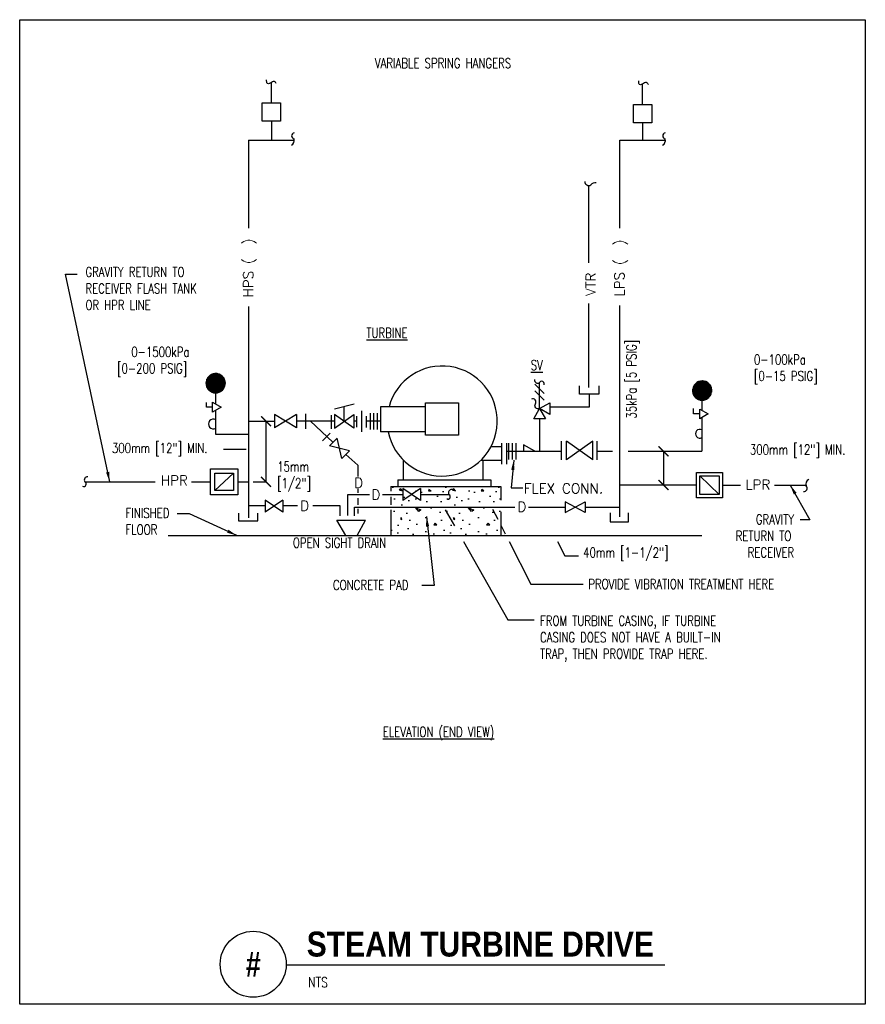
# Model space of a CAD drawing. Header units: inches. Extents: x -0.51 to 7.49, y -1.21 to 8.11.
import ezdxf
from ezdxf.enums import TextEntityAlignment as Align

# ---------------------------------------------------------------- set-up
doc = ezdxf.new("R2010")
doc.units = ezdxf.units.IN
doc.header["$MEASUREMENT"] = 0
doc.layers.add('G-ANNO-NPLT', color=7, linetype='Continuous', plot=False)
for name, color, linetype in [('M-DETL-DIMS', 2, 'Continuous'), ('M-DETL-HEVY', 5, 'Continuous'), ('M-DETL-MEDM', 4, 'Continuous'), ('M-DETL-PATT', 8, 'Continuous'), ('M-DETL-TEXT', 2, 'Continuous'), ('M-DETL-THIN', 2, 'Continuous'), ('P-DETL-MEDM', 4, 'Continuous')]:
    doc.layers.add(name, color=color, linetype=linetype)
doc.styles.add('BOLD', font='bold.shx', dxfattribs={"width": 0.9})
doc.styles.add('Romans', font='romans.shx', dxfattribs={"width": 0.75})
doc.dimstyles.new('VA-Dims', dxfattribs={"dimtxt": 0.09375, "dimasz": 0.09375, "dimexe": 0.09375, "dimexo": 0.03125, "dimgap": 0.02, "dimtad": 1, "dimdec": 5, "dimzin": 0, "dimdsep": 46, "dimlunit": 4, "dimtxsty": 'Romans', "dimblk": 'ARCHTICK', "dimcen": 0.09375, "dimclrd": 256, "dimclre": 256, "dimclrt": 256, "dimadec": 0, "dimazin": 0, "dimtfac": 1, "dimtdec": 5, "dimtofl": 0, "dimtmove": 0, "dimatfit": 3, "dimfxl": 1, "dimfrac": 2, "dimtolj": 1, "dimtzin": 0, "dimlwd": -1, "dimlwe": -1, "dimarcsym": 0})

# ---------------------------------------------------------------- blocks, each defined once
blk = doc.blocks.new('_ArchTick')
at = {"color": 0, "linetype": 'ByBlock', "const_width": 0.15}
blk.add_lwpolyline([(-0.5, -0.5), (0.5, 0.5)], dxfattribs=at)

msp = doc.modelspace()

# ---------------------------------------------------------------- hatches: boundary and pattern name
at = {"layer": 'M-DETL-PATT'}
h = msp.add_hatch(dxfattribs=at)
h.set_pattern_fill('CONC', color=256, scale=0.5, style=0, pattern_type=2)
h.set_pattern_definition([(0, (3.4765, 3.5494), (0, 0.5), [0, -0.5]), (0, (3.4815, 3.3744), (0, 0.5), [0, -0.5]), (0, (3.4965, 3.6444), (0, 0.5), [0, -0.5]), (338.199, (3.23649, 3.4894), (1.5, -0.5), [0.05385, -2.63873]), (216.87, (3.28649, 3.4694), (1.5, 1), [0.025, -2.475]), (130.601, (3.26649, 3.4544), (2.5000002, -2.9999995), [0.046097, -4.563675]), (206.565, (3.1015, 3.3944), (-0.5, -0.5), [0.01118, -1.10685]), (326.31, (3.09149, 3.3894), (1, -0.5), [0.01803, -1.78475]), (108.435, (3.10649, 3.3794), (-0.5, 1), [0.01581, -1.56533]), (225, (3.4215, 3.3444), (-6e-17, -0.5), [0.02121, -0.6859]), (0, (3.4065, 3.3294), (0.5, 0.5), [0.03, -0.47]), (135, (3.4365, 3.3294), (-0.5, 0), [0.02121, -0.6859]), (251.565, (3.36149, 3.6644), (0.5, 1), [0.01581, -1.56533]), (0, (3.3565, 3.6494), (0.5, 0.5), [0.025, -0.475]), (143.13, (3.38149, 3.6494), (-1.5, 1), [0.025, -2.475]), (213.69, (3.09649, 3.6694), (1, 0.5), [0.01803, -1.78475]), (341.565, (3.08149, 3.6594), (-1, 0.5), [0.03162, -1.54952]), (126.87, (3.11149, 3.6494), (1, -1.5), [0.025, -2.475]), (0, (3.2415, 3.6494), (0, 0.5), [0, -0.5]), (0, (3.1065, 3.5194), (0, 0.5), [0, -0.5]), (0, (3.2465, 3.3344), (0, 0.5), [0, -0.5]), (0, (3.3815, 3.4894), (0, 0.5), [0, -0.5]), (0, (3.2365, 3.5744), (0, 0.5), [0, -0.5]), (0, (3.1265, 3.5894), (0, 0.5), [0, -0.5]), (0, (3.1715, 3.5594), (0, 0.5), [0, -0.5]), (0, (3.1515, 3.4394), (0, 0.5), [0, -0.5]), (0, (3.0315, 3.4594), (0, 0.5), [0, -0.5]), (0, (3.0365, 3.5744), (0, 0.5), [0, -0.5]), (0, (3.0215, 3.6844), (0, 0.5), [0, -0.5]), (0, (3.1765, 3.7044), (0, 0.5), [0, -0.5]), (0, (3.2865, 3.7244), (0, 0.5), [0, -0.5]), (0, (3.4615, 3.7044), (0, 0.5), [0, -0.5]), (0, (3.3415, 3.5494), (0, 0.5), [0, -0.5]), (0, (3.2915, 3.6394), (0, 0.5), [0, -0.5]), (0, (3.3315, 3.3994), (0, 0.5), [0, -0.5]), (0, (3.1815, 3.3744), (0, 0.5), [0, -0.5]), (0, (3.3315, 3.2644), (0, 0.5), [0, -0.5]), (0, (3.1665, 3.2944), (0, 0.5), [0, -0.5]), (0, (3.0065, 3.2794), (0, 0.5), [0, -0.5]), (0, (3.0665, 3.2544), (0, 0.5), [0, -0.5]), (0, (3.0715, 3.3244), (0, 0.5), [0, -0.5]), (0, (3.4065, 3.2444), (0, 0.5), [0, -0.5]), (0, (3.4665, 3.4494), (0, 0.5), [0, -0.5]), (0, (3.4415, 3.5994), (0, 0.5), [0, -0.5]), (0, (3.2115, 3.2394), (0, 0.5), [0, -0.5])])
h.paths.add_polyline_path([(3.0015, 3.2294), (3.0015, 3.6919), (4.0432, 3.6919), (4.0432, 3.2294)])

# ---------------------------------------------------------------- linework, layer by layer
at = {"layer": 'G-ANNO-NPLT', "color": 6}
msp.add_lwpolyline([(-0.5095, 8.1071), (7.4904, 8.1071), (7.4904, -1.2054), (-0.5095, -1.2054)], close=True, dxfattribs=at)
at = {"layer": 'M-DETL-DIMS'}
for p, q in [((1.8213, 3.7365), (1.8213, 4.3085)), ((5.581, 4.025), (5.581, 3.7059)), ((1.6991, 3.7365), (1.8213, 3.7365)), ((4.0456, 3.3189), (4.0841, 3.2438))]:
    msp.add_line(p, q, dxfattribs=at)
for points in [[(1.6331, 4.0416), (1.4172, 4.0416)], [(3.9641, 3.4778), (4.0132, 3.3822)], [(4.1215, 3.1708), (4.3273, 2.7692), (4.8226, 2.7692)], [(4.5789, 3.1708), (4.6471, 3.0352), (4.7758, 3.0352)]]:
    msp.add_lwpolyline(points, dxfattribs=at)
for points in [[(1.821, 4.0416, 0, 0.0313, 0), (1.7272, 4.0416, 0, 0, 0), (1.6903, 4.0416, 0, 0, 0)], [(5.5851, 3.8549, 0, 0.0313, 0), (5.6752, 3.8808, 0, 0, 0), (6.2094, 4.0344, 0, 0, 0), (6.3795, 4.0344, 0, 0, 0)], [(2.6574, 3.9216, 0, 0.0313, 0), (2.5507, 3.9048, 0, 0, 0), (2.3514, 3.8699, 0, 0, 0)], [(2.3369, 3.5086, 0, 0.0313, 0), (2.3407, 3.6023, 0, 0, 0), (2.3514, 3.8699, 0, 0, 0), (2.2789, 3.8699, 0, 0, 0)], [(2.6264, 3.6155, 0, 0.0313, 0), (2.5867, 3.6527, 0, 0, 0), (2.3514, 3.8699, 0, 0, 0)], [(3.8357, 3.7301, 0, 0.0313, 0), (3.8778, 3.6463, 0, 0, 0), (3.9399, 3.5252, 0, 0, 0)], [(4.4146, 3.4975, 0, 0.0313, 0), (4.4567, 3.4137, 0, 0, 0), (4.5044, 3.3189, 0, 0, 0)]]:
    msp.add_lwpolyline(points, format="xyseb", dxfattribs=at)
at = {"layer": 'M-DETL-HEVY'}
for p, q in [((3.3305, 4.4458), (2.9044, 4.4458)), ((2.9044, 4.4458), (2.9044, 4.2103)), ((3.3305, 4.2103), (2.9044, 4.2103)), ((4.0487, 4.1009), (4.0487, 3.9034)), ((4.0956, 4.1009), (4.0956, 3.9034)), ((3.9497, 4.0701), (4.0487, 4.0701)), ((3.1173, 3.9445), (3.1173, 3.7544)), ((3.8559, 3.9423), (4.0487, 3.9423)), ((3.8707, 3.9423), (3.8707, 3.7544)), ((3.0683, 3.7544), (3.9487, 3.7544)), ((3.0683, 3.7544), (3.0683, 3.6919)), ((3.9487, 3.7544), (3.9487, 3.6919))]:
    msp.add_line(p, q, dxfattribs=at)
msp.add_lwpolyline([(3.3305, 4.4831), (3.6417, 4.4831), (3.6417, 4.1762), (3.3305, 4.1762)], close=True, dxfattribs=at)
msp.add_arc((3.4877, 4.311), 0.521, 191.13584, 165.00605, dxfattribs=at)
at = {"layer": 'M-DETL-MEDM'}
for p, q in [((4.7854, 4.5646), (4.7854, 4.6442)), ((4.969, 4.5646), (4.7854, 4.5646)), ((4.969, 4.6442), (4.969, 4.5646)), ((1.2564, 4.4417), (1.2564, 4.4869)), ((1.3155, 4.4417), (1.2564, 4.4417)), ((2.1953, 4.3808), (2.1953, 4.2362)), ((2.7227, 4.4065), (2.7227, 4.21)), ((2.808, 4.2312), (2.808, 4.3859)), ((2.8423, 4.2312), (2.8423, 4.3859)), ((2.8767, 4.2312), (2.8767, 4.3859)), ((5.8643, 4.3785), (5.8643, 4.4293)), ((5.9262, 4.3785), (5.8643, 4.3785)), ((2.1101, 4.3716), (1.9018, 4.2455)), ((2.1101, 4.2455), (1.9018, 4.3716)), ((1.9018, 4.3716), (1.9018, 4.2455)), ((2.1101, 4.3716), (2.1101, 4.2455)), ((2.436, 4.3679), (2.436, 4.2381)), ((2.6758, 4.3583), (2.6758, 4.2545)), ((2.7695, 4.3583), (2.7695, 4.2508)), ((2.428, 4.1972), (2.3554, 4.1244)), ((2.4216, 4.0775), (2.4943, 4.1503)), ((2.5379, 3.9563), (2.4943, 4.1503)), ((4.1195, 3.9477), (4.1195, 4.1024)), ((4.1538, 3.9477), (4.1538, 4.1024)), ((4.1882, 3.9477), (4.1882, 4.1024)), ((4.6163, 3.9455), (4.6163, 4.1199)), ((4.9131, 3.9455), (4.6631, 4.1199)), ((4.9131, 4.1199), (4.6631, 3.9455)), ((4.6631, 3.9455), (4.6631, 4.1199)), ((4.9131, 3.9455), (4.9131, 4.1199)), ((4.9548, 3.9455), (4.9548, 4.1199)), ((2.6105, 4.029), (2.4216, 4.0775)), ((2.5379, 3.9563), (2.6105, 4.029)), ((4.2566, 4.0875), (4.2566, 4.025)), ((4.3648, 4.025), (4.2566, 4.0875)), ((1.3374, 3.655), (1.5118, 3.8179)), ((6.1087, 3.6175), (5.925, 3.7943)), ((3.0015, 3.6919), (4.0432, 3.6919)), ((3.0015, 3.6919), (3.0015, 3.6471)), ((3.2818, 3.5585), (3.1152, 3.6726)), ((3.2818, 3.6726), (3.1152, 3.5585)), ((3.1152, 3.6726), (3.1152, 3.5585)), ((3.2818, 3.6726), (3.2818, 3.5585)), ((4.0432, 3.6919), (4.0432, 3.5625)), ((1.9805, 3.4503), (1.8138, 3.5641)), ((1.9805, 3.5641), (1.8138, 3.4503)), ((1.8138, 3.5641), (1.8138, 3.4503)), ((1.9805, 3.5641), (1.9805, 3.4503)), ((3.0015, 3.5956), (3.0015, 3.5198)), ((4.6513, 3.4467), (4.8388, 3.5483)), ((4.8388, 3.4467), (4.6513, 3.5483)), ((4.6513, 3.5483), (4.6513, 3.4467)), ((4.8388, 3.5483), (4.8388, 3.4467)), ((3.0015, 3.4728), (3.0015, 3.2294)), ((4.0432, 3.4526), (4.0432, 3.2294)), ((1.5603, 3.4413), (1.5603, 3.367)), ((1.5603, 3.367), (1.7438, 3.367)), ((1.7438, 3.367), (1.7438, 3.4413)), ((2.5765, 3.2294), (2.4894, 3.3731)), ((2.4894, 3.3731), (2.7622, 3.3731)), ((2.6823, 3.2294), (2.7622, 3.3731)), ((5.0778, 3.4423), (5.0778, 3.3581)), ((5.0778, 3.3581), (5.2511, 3.3581)), ((5.2511, 3.3581), (5.2511, 3.4423)), ((0.8951, 3.2294), (5.9428, 3.2294))]:
    msp.add_line(p, q, dxfattribs=at)
for points in [[(1.7851, 7.3209), (1.9591, 7.3209), (1.9591, 7.1467), (1.7851, 7.1467)], [(5.2962, 7.3051), (5.4702, 7.3051), (5.4702, 7.1309), (5.2962, 7.1309)], [(1.3962, 4.4417), (1.3155, 4.3951), (1.3155, 4.4883), (1.3155, 4.4883)], [(4.4093, 4.4282), (4.5051, 4.4835), (4.5051, 4.3729), (4.5051, 4.3729)], [(4.4093, 4.4282), (4.4646, 4.3323), (4.3539, 4.3323), (4.3539, 4.3323)], [(6.0045, 4.3785), (5.9262, 4.3333), (5.9262, 4.4237), (5.9262, 4.4237)], [(1.2958, 3.8596), (1.5535, 3.8596), (1.5535, 3.6133), (1.2958, 3.6133)], [(5.8938, 3.8255), (6.14, 3.8255), (6.14, 3.5862), (5.8938, 3.5862)], [(1.3374, 3.8179), (1.5118, 3.8179), (1.5118, 3.655), (1.3374, 3.655)], [(5.925, 3.7943), (6.1087, 3.7943), (6.1087, 3.6175), (5.925, 3.6175)]]:
    msp.add_lwpolyline(points, close=True, dxfattribs=at)
for points, format in [([(1.3142, 4.7384, 0, 0.0156, 0), (1.3337, 4.6957, 0, 0, 0), (1.3717, 4.613, 0, 0, 0)], "xyseb"), ([(5.9165, 4.6694, 0, 0.0156, 0), (5.9361, 4.6268, 0, 0, 0), (5.9741, 4.544, 0, 0, 0)], "xyseb"), ([(4.4093, 4.4282, -0.735191), (4.3698, 4.4744), (4.3698, 4.4744, 0.735191), (4.3312, 4.5196)], "xyb")]:
    msp.add_lwpolyline(points, format=format, dxfattribs=at)
for centre, radius, start, end in [((1.3226, 4.2834), 0.0455, 61.10515, 298.89485), ((5.9252, 4.1911), 0.0415, 61.74878, 298.25122)]:
    msp.add_arc(centre, radius, start, end, dxfattribs=at)
at = {"layer": 'M-DETL-TEXT'}
msp.add_line((2.0121, -0.8318), (5.5939, -0.8318), dxfattribs=at)
for points in [[(1.9591, 7.3209, 0, 0.0313, 0), (2.0272, 7.3853, 0, 0, 0), (2.3464, 7.6876, 0, 0, 0), (2.806, 7.6876, 0, 0, 0)], [(5.2962, 7.3051, 0, 0.0313, 0), (5.2221, 7.3625, 0, 0, 0), (4.7702, 7.7125, 0, 0, 0), (4.3624, 7.7125, 0, 0, 0)], [(1.6559, 5.9159, 0, 0.0313, 0), (1.7291, 5.9744, 0, 0, 0), (2.2315, 6.3754, 0, 0, 0), (2.5013, 6.3754, 0, 0, 0)], [(3.4477, 4.8304, 0, 0.0313, 0), (3.4188, 4.9196, 0, 0, 0), (3.3465, 5.1422, 0, 0, 0), (3.2165, 5.1422, 0, 0, 0)], [(1.356, 4.7594, 0, 0.0313, 0), (1.3234, 4.8473, 0, 0, 0), (1.2809, 4.9619, 0, 0, 0), (1.2068, 4.9619, 0, 0, 0)], [(6.0112, 4.6638, 0, 0.0313, 0), (6.074, 4.7335, 0, 0, 0), (6.2113, 4.8858, 0, 0, 0), (6.3704, 4.8858, 0, 0, 0)], [(3.4306, 3.6155, 0, 0.0313, 0), (3.4786, 3.535, 0, 0, 0), (3.4894, 3.5169, 0, 0, 0)]]:
    msp.add_lwpolyline(points, format="xyseb", dxfattribs=at)
for points in [[(3.5162, 3.4719), (3.605, 3.3189)], [(3.6891, 3.1708), (4.1074, 2.4294), (4.3567, 2.4294)]]:
    msp.add_lwpolyline(points, dxfattribs=at)
msp.add_circle((1.6996, -0.8269), 0.3125, dxfattribs=at)
at = {"layer": 'M-DETL-THIN'}
for p, q in [((1.8721, 7.3209), (1.8721, 7.5131)), ((5.3832, 7.3051), (5.3832, 7.4974)), ((1.8721, 7.1467), (1.8721, 6.9671)), ((5.3832, 7.1309), (5.3832, 6.9671)), ((1.6559, 6.9671), (1.6559, 6.1344)), ((1.6559, 6.9671), (2.0883, 6.9671)), ((5.167, 6.1344), (5.167, 6.9671)), ((5.167, 6.9671), (5.5995, 6.9671)), ((4.8763, 5.8059), (4.8763, 6.5392)), ((4.8763, 4.6275), (4.8763, 5.4219)), ((5.167, 3.4037), (5.167, 5.404)), ((1.6559, 5.3939), (1.6559, 3.3957)), ((4.4535, 4.5715), (4.3651, 4.6599)), ((4.4093, 4.4282), (4.4093, 4.6746)), ((1.3445, 4.5774), (1.3445, 4.4715)), ((4.4535, 4.509), (4.3651, 4.5974)), ((4.8772, 4.5646), (4.8772, 4.4429)), ((5.9449, 4.5084), (5.9449, 4.4129)), ((1.3445, 4.4119), (1.3445, 4.1876)), ((4.8772, 4.4429), (4.5051, 4.4429)), ((1.6559, 4.3085), (1.9018, 4.3085)), ((2.4676, 4.3085), (2.1101, 4.3085)), ((2.4542, 4.1102), (2.2407, 4.3085)), ((2.6758, 4.3085), (2.6521, 4.3085)), ((2.9044, 4.3085), (2.7695, 4.3085)), ((4.4117, 4.025), (4.4117, 4.3323)), ((5.9449, 4.3441), (5.9449, 4.025)), ((1.3445, 4.1876), (1.6559, 4.1876)), ((4.0956, 4.025), (4.6163, 4.025)), ((4.9548, 4.025), (5.099, 4.025)), ((5.2482, 4.025), (5.9449, 4.025)), ((2.6889, 3.8924), (2.5774, 3.9959)), ((2.6889, 3.8924), (2.6889, 3.7863)), ((0.1069, 3.7365), (0.7721, 3.7365)), ((1.1148, 3.7365), (1.2958, 3.7365)), ((1.5535, 3.7365), (1.6559, 3.7365)), ((2.6889, 3.6701), (2.6889, 3.6317)), ((5.8938, 3.7059), (5.167, 3.7059)), ((6.14, 3.7059), (6.3106, 3.7059)), ((6.6328, 3.7059), (6.9285, 3.7059)), ((2.5942, 3.6155), (2.7987, 3.6155)), ((2.5942, 3.4181), (2.5942, 3.6155)), ((2.6889, 3.5802), (2.6889, 3.5181)), ((2.9214, 3.6155), (3.1152, 3.6155)), ((3.2818, 3.6155), (3.551, 3.6155)), ((1.6559, 3.5108), (1.8138, 3.5108)), ((1.9805, 3.5108), (2.1182, 3.5108)), ((2.2652, 3.5108), (2.5206, 3.5108)), ((2.5206, 3.5108), (2.5206, 3.4147)), ((2.659, 3.4975), (4.1738, 3.4975)), ((2.659, 3.4137), (2.659, 3.4975)), ((2.6889, 3.4806), (2.6889, 3.4377)), ((4.3043, 3.4975), (4.6513, 3.4975)), ((4.8388, 3.4975), (5.167, 3.4975))]:
    msp.add_line(p, q, dxfattribs=at)
for points in [[(1.9177, 7.5034), (1.9129, 7.5112), (1.9097, 7.5152), (1.9036, 7.5205), (1.9007, 7.5221), (1.8951, 7.5235), (1.8899, 7.5229), (1.8809, 7.5189), (1.8624, 7.5065), (1.8544, 7.5031), (1.8499, 7.5021), (1.8431, 7.5016), (1.8343, 7.5037), (1.8308, 7.506), (1.8274, 7.5113), (1.8265, 7.5386)], [(5.4385, 7.4942), (5.4337, 7.502), (5.4305, 7.506), (5.4244, 7.5114), (5.4215, 7.513), (5.4159, 7.5143), (5.4107, 7.5138), (5.4017, 7.5098), (5.3832, 7.4974), (5.3752, 7.4939), (5.3707, 7.4929), (5.3639, 7.4925), (5.3551, 7.4945), (5.3516, 7.4968), (5.3482, 7.5022), (5.3473, 7.5295)]]:
    msp.add_lwpolyline(points, dxfattribs=at)
for points in [[(1.7664, 6.2621, 0, 0.0313, 0), (1.7664, 6.3559, 0, 0, 0), (1.7664, 6.5967, 0, 0, 0)], [(5.2767, 6.6166, 0, 0.0313, 0), (5.2767, 6.5229, 0, 0, 0), (5.2767, 6.302, 0, 0, 0)], [(2.4151, 4.4774, 0, 0.0313, 0), (2.3213, 4.4774, 0, 0, 0), (2.0934, 4.4774, 0, 0, 0)], [(4.4881, 3.9398, 0, 0.0313, 0), (4.3944, 3.9398, 0, 0, 0), (4.232, 3.9398, 0, 0, 0)], [(5.7358, 3.6203, 0, 0.0313, 0), (5.642, 3.6203, 0, 0, 0), (5.4202, 3.6203, 0, 0, 0)], [(0.77, 3.6074, 0, 0.0313, 0), (0.8637, 3.6074, 0, 0, 0), (1.0748, 3.6074, 0, 0, 0)]]:
    msp.add_lwpolyline(points, format="xyseb", dxfattribs=at)
for centre, radius, start, end in [((2.0933, 7.0085), 0.0298, 103.04707, 256.95293), ((5.6045, 7.0085), 0.0298, 103.04707, 256.95293), ((2.034, 6.966), 0.0543, 300.70781, 14.38139), ((5.5452, 6.966), 0.0543, 300.70781, 14.38139), ((4.8743, 6.5778), 0.0387, 181.97907, 299.38098), ((4.934, 6.515), 0.0501, 77.02651, 144.47082), ((4.392, 4.7008), 0.0313, 176.6018, 303.41841), ((4.4301, 4.6643), 0.0233, 333.68732, 153.68732), ((0.0966, 3.7156), 0.0233, 243.68732, 63.68732), ((0.133, 3.7537), 0.0313, 86.6018, 213.41841), ((6.9744, 3.7147), 0.0467, 112.22348, 202.15653), ((3.5772, 3.6328), 0.0313, 86.6018, 213.41841), ((6.91, 3.6751), 0.0305, 259.02711, 46.21109), ((3.5407, 3.5947), 0.0233, 243.68732, 63.68732)]:
    msp.add_arc(centre, radius, start, end, dxfattribs=at)
at = {"layer": 'P-DETL-MEDM', "linetype": 'Continuous'}
for p, q in [((2.6558, 4.4717), (2.4676, 4.4233)), ((2.5599, 4.3085), (2.5599, 4.447)), ((2.4676, 4.3739), (2.4676, 4.2432)), ((2.6521, 4.2432), (2.4676, 4.3739)), ((2.4676, 4.2432), (2.6521, 4.3739)), ((2.6521, 4.3739), (2.6521, 4.2432))]:
    msp.add_line(p, q, dxfattribs=at)

# ---------------------------------------------------------------- block references
at = {"layer": 'M-DETL-DIMS', "xscale": 0.09374999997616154, "yscale": 0.09374999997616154, "zscale": 0.09374999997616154, "rotation": 270}
for p in [(1.8213, 4.3085), (5.581, 4.025), (1.8213, 3.7365), (5.581, 3.7059)]:
    msp.add_blockref('_ArchTick', p, dxfattribs=at)

# ---------------------------------------------------------------- texts
at = {"layer": 'M-DETL-DIMS', "char_height": 0.09375, "attachment_point": 1, "style": 'Romans'}
for s, insert, width in [('300mm [12"] MIN.', (0.3634, 4.1027), 1.18125), ('300mm [12"] MIN.', (6.3983, 4.0877), 1.032243), ('15mm [1/2"]', (1.9266, 3.9273), 0.456789), ('40mm [1-1/2"]', (4.8213, 3.1146), 1.216393), ('\\pt1.125;PROVIDE VIBRATION TREATMENT HERE', (4.8696, 2.8159), 2.504426)]:
    msp.add_mtext(s, dxfattribs=dict(at, insert=insert, width=width))
at = {"layer": 'M-DETL-TEXT', "style": 'Romans'}
for s, p in [('HPS (  )', (1.6589, 5.7579)), ('LPS (  )', (5.171, 5.7579)), ('VTR', (4.8921, 5.6042))]:
    msp.add_text(s, height=0.09375, rotation=90, dxfattribs=at).set_placement(p, align=Align.MIDDLE)
for s, p in [('HPR', (0.8248, 3.7026)), ('LPR', (6.3553, 3.6622)), ('FLEX CONN.', (4.2595, 3.6265))]:
    msp.add_text(s, height=0.09375, dxfattribs=at).set_placement(p)
for p in [(2.697, 3.7271), (2.8603, 3.6155), (2.1872, 3.5102), (4.2409, 3.5005)]:
    msp.add_text('D', height=0.0938, dxfattribs=at).set_placement(p, align=Align.MIDDLE)
at = {"layer": 'M-DETL-TEXT', "style": 'BOLD', "width": 0.8}
msp.add_text('#', height=0.2362, dxfattribs=at).set_placement((1.6996, -0.8269), align=Align.MIDDLE)
at = {"layer": 'M-DETL-TEXT', "style": 'Romans', "width": 0.8}
msp.add_text('NTS', height=0.09375, dxfattribs=at).set_placement((2.2196, -1.0435))
at = {"layer": 'M-DETL-TEXT', "attachment_point": 1}
for s, insert, char_height, width, style in [('VARIABLE SPRING HANGERS', (2.8507, 7.7429), 0.09375, 1.96972, 'Romans'), ('GRAVITY RETURN TO RECEIVER FLASH TANK OR HPR LINE', (0.1123, 5.7678), 0.09375, 1.308313, 'Romans'), ('{\\LTURBINE}', (2.7702, 5.1916), 0.09375, 0.559639, 'Romans'), ('\\pi0.29229;0-1500kPa \\P\\pi0.15836;[0-200 PSIG]', (0.2537, 5.012), 0.09375, 0.881573, 'Romans'), ('0-100kPa\\P[0-15 PSIG]', (6.4369, 4.9399), 0.09375, 0.800108, 'Romans'), ('{\\LSV}', (4.3252, 4.8872), 0.09375, 0.190135, 'Romans'), ('FINISHED FLOOR', (0.4912, 3.4879), 0.09375, 0.462608, 'Romans'), ('\\pi0.2577;GRAVITY \\P\\pi0.06685;RETURN TO \\P\\pi0.18069;RECEIVER', (6.1967, 3.4277), 0.09375, 0.646091, 'Romans'), ('OPEN SIGHT DRAIN', (2.0753, 3.2067), 0.09375, 1.070579, 'Romans'), ('CONCRETE PAD', (2.4546, 2.8076), 0.09375, 1.07069, 'Romans'), ('FROM TURBINE CASING, IF TURBINE CASING DOES NOT HAVE A BUILT-IN TRAP, THEN PROVIDE TRAP HERE.', (4.4134, 2.4695), 0.09375, 2.14087, 'Romans'), ('{\\LELEVATION (END VIEW)}', (2.9254, 1.4182), 0.09375, 1.661053, 'Romans'), ('STEAM TURBINE DRIVE', (2.2057, -0.5175), 0.23622, 3.645154, 'BOLD')]:
    msp.add_mtext(s, dxfattribs=dict(at, insert=insert, char_height=char_height, width=width, style=style))
at = {"layer": 'M-DETL-TEXT', "insert": (5.2305, 4.3342), "char_height": 0.09375, "width": 1.07069, "attachment_point": 1, "rotation": 90, "style": 'Romans'}
msp.add_mtext('35kPa [5 PSIG]', dxfattribs=at)

# ---------------------------------------------------------------- meshes
at = {"layer": 'M-DETL-MEDM'}
mesh = msp.add_polyface(dxfattribs=at)
corners = [(1.2945, 4.5923), (1.2858, 4.5993), (1.3109, 4.5838), (1.2798, 4.6042), (1.3143, 4.5828), (1.2724, 4.6133), (1.3279, 4.5789), (1.2679, 4.6188), (1.3331, 4.5784), (1.2633, 4.6277), (1.3445, 4.5774), (1.2594, 4.6352), (1.3517, 4.578), (1.2571, 4.6434), (1.3612, 4.5789), (1.2545, 4.6522), (1.3692, 4.5812), (1.2537, 4.661), (1.3782, 4.5838), (1.253, 4.6689), (1.3848, 4.5872), (1.254, 4.6795), (1.3946, 4.5923), (1.2545, 4.6855), (1.3991, 4.5959), (1.2581, 4.6979), (1.4093, 4.6042), (1.2594, 4.7026), (1.4122, 4.6078), (1.2659, 4.715), (1.4212, 4.6188), (1.2679, 4.719), (1.4232, 4.6227), (1.2768, 4.7299), (1.4296, 4.6352), (1.2798, 4.7336), (1.431, 4.6399), (1.29, 4.7419), (1.4345, 4.6522), (1.2945, 4.7455), (1.4351, 4.6583), (1.4361, 4.6689), (1.3043, 4.7506), (1.4361, 4.6689), (1.4353, 4.6768), (1.3109, 4.754), (1.4345, 4.6855), (1.3199, 4.7566), (1.432, 4.6943), (1.3279, 4.7589), (1.4296, 4.7026), (1.3374, 4.7598), (1.4258, 4.71), (1.3445, 4.7604), (1.4212, 4.719), (1.356, 4.7594), (1.4167, 4.7245), (1.3612, 4.7589), (1.4093, 4.7336), (1.3748, 4.755), (1.4033, 4.7384), (1.3782, 4.754), (1.3946, 4.7455)]
mesh.append_faces([[corners[k] for k in face] for face in [(0, 0, 2, 1), (1, 2, 4, 3), (3, 4, 6, 5), (5, 6, 8, 7), (7, 8, 10, 9), (9, 10, 12, 11), (11, 12, 14, 13), (13, 14, 16, 15), (15, 16, 18, 17), (17, 18, 20, 19), (19, 20, 22, 21), (21, 22, 24, 23), (23, 24, 26, 25), (25, 26, 28, 27), (27, 28, 30, 29), (29, 30, 32, 31), (31, 32, 34, 33), (33, 34, 36, 35), (35, 36, 38, 37), (37, 38, 40, 39), (39, 40, 43, 42), (42, 41, 44, 45), (45, 44, 46, 47), (47, 46, 48, 49), (49, 48, 50, 51), (51, 50, 52, 53), (53, 52, 54, 55), (55, 54, 56, 57), (57, 56, 58, 59), (59, 58, 60, 61), (61, 60, 62, 62)]], dxfattribs={"vtx0": -1, "vtx2": -1})
mesh = msp.add_polyface(dxfattribs=at)
corners = [(5.897, 4.5232), (5.8883, 4.5302), (5.9133, 4.5148), (5.8824, 4.535), (5.9167, 4.5138), (5.8751, 4.5441), (5.9302, 4.5099), (5.8706, 4.5496), (5.9354, 4.5094), (5.866, 4.5585), (5.9468, 4.5084), (5.8621, 4.5659), (5.9539, 4.509), (5.8598, 4.5741), (5.9634, 4.5099), (5.8573, 4.5829), (5.9713, 4.5122), (5.8565, 4.5916), (5.9803, 4.5148), (5.8557, 4.5994), (5.9868, 4.5181), (5.8567, 4.61), (5.9966, 4.5232), (5.8573, 4.616), (6.0011, 4.5268), (5.8608, 4.6283), (6.0112, 4.535), (5.8621, 4.6329), (6.0142, 4.5387), (5.8686, 4.6454), (6.023, 4.5496), (5.8706, 4.6493), (6.025, 4.5535), (5.8794, 4.6602), (6.0315, 4.5659), (5.8824, 4.6638), (6.0328, 4.5706), (5.8925, 4.672), (6.0363, 4.5829), (5.897, 4.6756), (6.0369, 4.5889), (6.0379, 4.5994), (5.9068, 4.6807), (6.0379, 4.5994), (6.0371, 4.6073), (5.9133, 4.6841), (6.0363, 4.616), (5.9223, 4.6867), (6.0338, 4.6247), (5.9302, 4.689), (6.0315, 4.6329), (5.9397, 4.6898), (6.0276, 4.6404), (5.9468, 4.6905), (6.023, 4.6493), (5.9582, 4.6894), (6.0186, 4.6548), (5.9634, 4.689), (6.0112, 4.6638), (5.9769, 4.6851), (6.0053, 4.6686), (5.9803, 4.6841), (5.9966, 4.6756)]
mesh.append_faces([[corners[k] for k in face] for face in [(0, 0, 2, 1), (1, 2, 4, 3), (3, 4, 6, 5), (5, 6, 8, 7), (7, 8, 10, 9), (9, 10, 12, 11), (11, 12, 14, 13), (13, 14, 16, 15), (15, 16, 18, 17), (17, 18, 20, 19), (19, 20, 22, 21), (21, 22, 24, 23), (23, 24, 26, 25), (25, 26, 28, 27), (27, 28, 30, 29), (29, 30, 32, 31), (31, 32, 34, 33), (33, 34, 36, 35), (35, 36, 38, 37), (37, 38, 40, 39), (39, 40, 43, 42), (42, 41, 44, 45), (45, 44, 46, 47), (47, 46, 48, 49), (49, 48, 50, 51), (51, 50, 52, 53), (53, 52, 54, 55), (55, 54, 56, 57), (57, 56, 58, 59), (59, 58, 60, 61), (61, 60, 62, 62)]], dxfattribs={"vtx0": -1, "vtx2": -1})

# ---------------------------------------------------------------- leaders
at = {"layer": 'M-DETL-TEXT'}
for points in [[(0.342, 3.7365), (-0.0752, 5.6991), (0.0342, 5.6991)], [(4.1645, 3.942), (4.1398, 3.6794), (4.2492, 3.6794)], [(6.7806, 3.7059), (6.9662, 3.378), (6.8731, 3.378)], [(1.5446, 3.2294), (1.097, 3.4347), (0.9801, 3.4347)], [(3.3389, 3.4072), (3.4117, 2.7545), (3.2947, 2.7545)]]:
    msp.add_leader(points, dimstyle='VA-Dims', dxfattribs=at)

doc.saveas('drawing.dxf')
